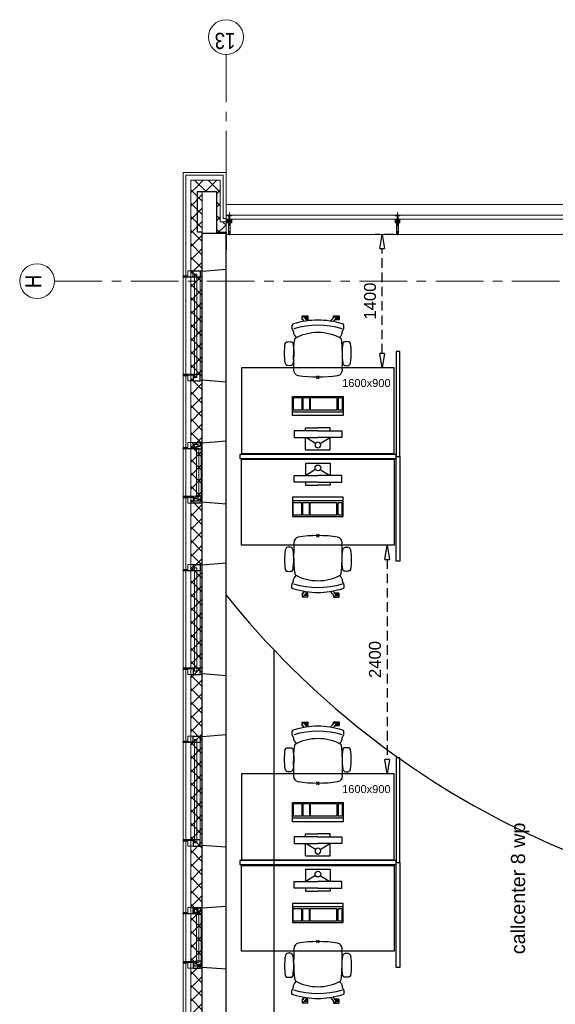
# Model space of a CAD drawing. Header units: millimetres. Extents: x 164327 to 368283, y 131426 to 274001.
# Tile 10 of 160: x 222162 to 227782, y 232706 to 243035. Entities that reach past the tile are written whole.
import ezdxf

# ---------------------------------------------------------------- set-up
doc = ezdxf.new("R2010")
doc.units = ezdxf.units.MM
doc.header["$LTSCALE"] = 400
doc.header["$PDMODE"] = 3
doc.header["$PDSIZE"] = 15
for name, pattern in [('CENTER', [2, 1.25, -0.25, 0.25, -0.25]), ('HIDDEN', [0.375, 0.25, -0.125]), ('STYLE_01', [0.416641, 0.208282, -0.208359]), ('STYLE_15', [0.240945, 0.11811, -0.059055, 0.004724, -0.059055]), ('STYLE_16', [0.177165, 0.11811, -0.059055])]:
    doc.linetypes.add(name, pattern=pattern)
for name, color, linetype in [('-gd', 2, 'Continuous'), ('-ve', 2, 'HIDDEN'), ('inlay', 6, 'Continuous'), ('inr', 4, 'Continuous'), ('plat', 5, 'Continuous'), ('sona-s008_ip0', 7, 'Continuous'), ('stramien', 1, 'CENTER'), ('symbol', 1, 'Continuous')]:
    doc.layers.add(name, color=color, linetype=linetype)
for name, color, linetype, lineweight in [('Binnenkozijnen', 140, 'Continuous', 15), ('Buitenkozijnen', 140, 'Continuous', 15), ('mat-beton (ihwg)', 5, 'Continuous', 25), ('mat-isolatie', 140, 'Continuous', 15), ('mat-multiplex-hor', 140, 'Continuous', 15), ('None', 7, 'Continuous', 9)]:
    doc.layers.add(name, color=color, linetype=linetype, lineweight=lineweight)
doc.styles.add('Arial', font='arial.ttf', dxfattribs={"height": 211.666667})
doc.styles.add('Arial Narrow', font='ARIALN.TTF', dxfattribs={"height": 222.25})
doc.styles.get("Standard").update_dxf_attribs({"font": 'arial.ttf'})
doc.dimstyles.new('CAL-N1-050-25', dxfattribs={"dimscale": 50, "dimtxt": 2.5, "dimasz": 3, "dimexe": 1.5, "dimexo": 0, "dimgap": 0.3, "dimtad": 0, "dimdec": 4, "dimrnd": 1, "dimdsep": 46, "dimtxsty": 'Standard', "dimblk": 'CLOSED', "dimcen": 0, "dimdle": 1.25, "dimclrt": 249, "dimadec": 0, "dimazin": 0, "dimtfac": 0.9, "dimtdec": 4, "dimtix": 1, "dimtmove": 0, "dimatfit": 3, "dimldrblk": 'CLOSED', "dimfxl": 1, "dimtvp": 1, "dimtolj": 1, "dimtzin": 0, "dimarcsym": 0})

# ---------------------------------------------------------------- blocks, each defined once
blk = doc.blocks.new('*X64')
at = {"layer": 'None', "lineweight": 5}
for p, q in [((51891, 40860), (52011, 40980)), ((51914, 40742), (52011, 40839))]:
    blk.add_line(p, q, dxfattribs=at)
at = {"layer": 'None', "lineweight": 13}
for p, q in [((51945, 40954), (52011, 40889)), ((51891, 40867), (52011, 40747))]:
    blk.add_line(p, q, dxfattribs=at)
blk = doc.blocks.new('*X65')
at = {"layer": 'None', "lineweight": 13}
for p, q in [((43254, 41020), (43374, 40900)), ((43396, 41020), (43516, 40900)), ((43537, 41020), (43657, 40900)), ((43678, 41020), (43798, 40900)), ((43820, 41020), (43940, 40900)), ((43961, 41020), (44081, 40900)), ((44103, 41020), (44223, 40900)), ((44244, 41020), (44364, 40900)), ((44385, 41020), (44505, 40900)), ((44527, 41020), (44647, 40900)), ((44668, 41020), (44788, 40900)), ((44810, 41020), (44930, 40900)), ((44951, 41020), (45071, 40900)), ((45092, 41020), (45212, 40900)), ((45234, 41020), (45354, 40900)), ((45375, 41020), (45495, 40900)), ((45517, 41020), (45637, 40900)), ((45658, 41020), (45778, 40900)), ((45799, 41020), (45919, 40900)), ((45941, 41020), (46061, 40900)), ((46082, 41020), (46202, 40900)), ((46224, 41020), (46344, 40900)), ((46365, 41020), (46485, 40900)), ((46506, 41020), (46626, 40900)), ((46648, 41020), (46768, 40900)), ((46789, 41020), (46909, 40900)), ((46931, 41020), (47051, 40900)), ((47072, 41020), (47192, 40900)), ((47213, 41020), (47333, 40900)), ((47355, 41020), (47475, 40900)), ((47496, 41020), (47616, 40900)), ((47638, 41020), (47758, 40900)), ((47779, 41020), (47899, 40900)), ((47920, 41020), (48040, 40900)), ((48062, 41020), (48182, 40900)), ((48203, 41020), (48323, 40900)), ((48345, 41020), (48465, 40900)), ((48486, 41020), (48606, 40900)), ((48627, 41020), (48747, 40900)), ((48769, 41020), (48889, 40900)), ((48910, 41020), (49030, 40900)), ((49052, 41020), (49172, 40900)), ((49193, 41020), (49313, 40900)), ((49334, 41020), (49454, 40900)), ((49476, 41020), (49596, 40900)), ((49617, 41020), (49737, 40900)), ((49759, 41020), (49879, 40900)), ((49900, 41020), (50020, 40900)), ((50041, 41020), (50161, 40900)), ((50183, 41020), (50303, 40900)), ((50324, 41020), (50444, 40900)), ((50466, 41020), (50586, 40900)), ((50607, 41020), (50727, 40900)), ((50748, 41020), (50868, 40900)), ((50890, 41020), (51010, 40900)), ((51031, 41020), (51151, 40900)), ((51173, 41020), (51293, 40900)), ((51314, 41020), (51434, 40900)), ((51455, 41020), (51575, 40900)), ((51597, 41020), (51717, 40900)), ((51738, 41020), (51858, 40900)), ((51880, 41020), (51945, 40954))]:
    blk.add_line(p, q, dxfattribs=at)
at = {"layer": 'None', "lineweight": 5}
for p, q in [((43304, 40900), (43424, 41020)), ((43446, 40900), (43566, 41020)), ((43587, 40900), (43707, 41020)), ((43728, 40900), (43848, 41020)), ((43870, 40900), (43990, 41020)), ((44011, 40900), (44131, 41020)), ((44153, 40900), (44273, 41020)), ((44294, 40900), (44414, 41020)), ((44436, 40900), (44556, 41020)), ((44577, 40900), (44697, 41020)), ((44718, 40900), (44838, 41020)), ((44860, 40900), (44980, 41020)), ((45001, 40900), (45121, 41020)), ((45143, 40900), (45263, 41020)), ((45284, 40900), (45404, 41020)), ((45425, 40900), (45545, 41020)), ((45567, 40900), (45687, 41020)), ((45708, 40900), (45828, 41020)), ((45850, 40900), (45970, 41020)), ((45991, 40900), (46111, 41020)), ((46133, 40900), (46253, 41020)), ((46274, 40900), (46394, 41020)), ((46415, 40900), (46535, 41020)), ((46557, 40900), (46677, 41020)), ((46698, 40900), (46818, 41020)), ((46840, 40900), (46960, 41020)), ((46981, 40900), (47101, 41020)), ((47123, 40900), (47243, 41020)), ((47264, 40900), (47384, 41020)), ((47405, 40900), (47525, 41020)), ((47547, 40900), (47667, 41020)), ((47688, 40900), (47808, 41020)), ((47830, 40900), (47950, 41020)), ((47971, 40900), (48091, 41020)), ((48112, 40900), (48232, 41020)), ((48254, 40900), (48374, 41020)), ((48395, 40900), (48515, 41020)), ((48537, 40900), (48657, 41020)), ((48678, 40900), (48798, 41020)), ((48820, 40900), (48940, 41020)), ((48961, 40900), (49081, 41020)), ((49102, 40900), (49222, 41020)), ((49244, 40900), (49364, 41020)), ((49385, 40900), (49505, 41020)), ((49527, 40900), (49647, 41020)), ((49668, 40900), (49788, 41020)), ((49810, 40900), (49930, 41020)), ((49951, 40900), (50071, 41020)), ((50092, 40900), (50212, 41020)), ((50234, 40900), (50354, 41020)), ((50375, 40900), (50495, 41020)), ((50517, 40900), (50637, 41020)), ((50658, 40900), (50778, 41020)), ((50799, 40900), (50919, 41020)), ((50941, 40900), (51061, 41020)), ((51082, 40900), (51202, 41020)), ((51224, 40900), (51344, 41020)), ((51365, 40900), (51485, 41020)), ((51507, 40900), (51627, 41020)), ((51648, 40900), (51768, 41020)), ((51789, 40900), (51909, 41020))]:
    blk.add_line(p, q, dxfattribs=at)
blk = doc.blocks.new('*U131')
at = {"layer": 'None', "color": 8, "lineweight": 5, "flags": 128}
for points in [[(-5, -154), (-5, -154, 0.414214), (-5, -155), (-5, -173), (-5, -173, 0.414214), (-5, -173), (-4, -173), (-4, -173, 0.414214), (-3, -173), (-3, -173, 0.414214), (-4, -172), (-4, -172), (-4, -169), (-4, -169, -0.414214), (-4, -168), (-3, -168), (-3, -168, 0.221695), (-2, -168), (-1, -167), (-1, -167, -0.466308), (1, -167), (2, -168), (2, -168, 0.221695), (3, -168), (4, -168), (4, -168, -0.414214), (5, -169), (5, -172), (4, -172), (4, -172, 0.414214), (4, -173), (4, -173, 0.414214), (4, -173), (5, -173), (5, -173, 0.414214), (6, -173), (6, -155), (6, -155, 0.414214), (5, -154), (5, -154), (5, -155), (5, -155, -0.414214), (4, -155), (4, -155), (4, -155, -0.414214), (3, -155), (3, -151), (3, -151, -0.414214), (4, -150), (4, -150), (4, -150, -0.414214), (5, -150), (5, -151), (5, -151), (5, -151, 0.414214), (6, -150), (6, -138), (6, -138, 0.351868), (5, -137), (5, -137, 0.351868), (5, -137), (4, -139), (4, -139, 0.314902), (4, -139), (4, -140), (4, -140, -0.198912), (5, -140), (5, -140), (5, -140, -0.198912), (4, -140), (4, -141), (4, -141, 0.414214), (4, -141), (4, -141), (4, -141, -0.198912), (5, -141), (5, -142), (5, -142, -0.198912), (4, -142), (4, -142), (4, -142, 0.414214), (4, -142), (4, -143), (4, -143, -0.198912), (5, -143), (5, -143), (5, -143, -0.087489), (5, -143), (4, -144), (4, -149), (4, -149, -0.414214), (4, -149), (-4, -149), (-4, -149, -0.414214), (-4, -149), (-4, -144), (-4, -143), (-4, -143, -0.087489), (-4, -143), (-4, -143), (-4, -143, -0.198912), (-4, -143), (-4, -142), (-4, -142, 0.414214), (-4, -142), (-4, -142), (-4, -142, -0.198912), (-4, -142), (-4, -141), (-4, -141, -0.198912), (-4, -141), (-4, -141), (-4, -141, 0.414214), (-4, -141), (-4, -140), (-4, -140, -0.198912), (-4, -140), (-4, -140), (-4, -140, -0.198912), (-4, -140), (-4, -139), (-4, -139, 0.314902), (-4, -139), (-5, -137), (-5, -137, 0.351868), (-5, -137), (-5, -137, 0.351868), (-5, -138), (-5, -150), (-5, -150, 0.414214), (-5, -151), (-5, -151), (-5, -150), (-5, -150, -0.414214), (-4, -150), (-4, -150), (-4, -150, -0.414214), (-3, -151), (-3, -155), (-3, -155, -0.414214), (-4, -155), (-4, -155), (-4, -155, -0.414214), (-5, -155), (-5, -154)], [(-4, -162, -0.414214), (-4, -161), (-3, -161), (-3, -161, 0.414214), (-2, -161), (-2, -160), (-2, -160, 0.414214), (-3, -160), (-4, -160), (-4, -160, -0.414214), (-4, -160), (-4, -157), (-4, -157, -0.414214), (-4, -156), (4, -156), (4, -156, -0.414214), (5, -157), (5, -160), (5, -160, -0.414214), (4, -160), (3, -160), (3, -160, 0.414214), (3, -160), (3, -161), (3, -161, 0.414214), (3, -161), (4, -161), (4, -161, -0.414214), (5, -162), (5, -167), (5, -167, -0.414214), (4, -167), (3, -167), (3, -167, -0.221695), (3, -167), (2, -166), (2, -166, 0.466308), (-2, -166), (-3, -167), (-3, -167, -0.221695), (-3, -167), (-4, -167), (-4, -167, -0.414214), (-4, -167), (-4, -162)], [(-2, -150, 0.414214), (-2, -150), (-2, -155), (-2, -155, 0.414214), (-2, -155), (2, -155), (2, -155, 0.414214), (2, -155), (2, -150), (2, -150, 0.414214), (2, -150), (-2, -150)]]:
    blk.add_lwpolyline(points, format="xyb", close=True, dxfattribs=at)
blk = doc.blocks.new('*U132')
at = {"layer": 'None', "color": 8, "lineweight": 5, "flags": 128}
for points in [[(-13, -183), (-13, -182), (-14, -181), (-14, -181, 0.36397), (-15, -181), (-15, -181), (-15, -182), (-15, -182, -0.36397), (-16, -182), (-16, -182), (-16, -181), (-16, -181, 0.36397), (-17, -181), (-17, -181), (-17, -182), (-17, -182, -0.36397), (-18, -182), (-18, -182), (-18, -181), (-18, -181, 0.36397), (-18, -181), (-18, -181), (-19, -182), (-19, -182, -0.36397), (-19, -182), (-19, -182), (-20, -181), (-20, -181, 0.36397), (-20, -181), (-20, -181), (-21, -182), (-21, -182, -0.36397), (-21, -182), (-21, -182), (-22, -181), (-22, -181, 0.36397), (-22, -181), (-22, -181), (-22, -181), (-23, -181), (-23, -181), (-23, -181, 0.36397), (-24, -181), (-24, -181), (-24, -181), (-24, -181), (-24, -181, -0.267949), (-25, -181), (-25, -181), (-25, -181), (-25, -181, 0.339454), (-25, -181), (-25, -181, 0.339454), (-25, -181), (-25, -181), (-25, -184), (-25, -184, 0.414214), (-25, -185), (-25, -185), (-24, -185), (-24, -185, 0.414214), (-24, -184), (-24, -184), (-24, -183), (-24, -183, 0.236068), (-24, -182), (-24, -182), (-24, -182, -0.548276), (-24, -182), (-24, -182, -0.548276), (-24, -182), (-24, -182), (-24, -182, 0.250388), (-24, -182), (-24, -182), (-23, -182), (-23, -182, -0.414214), (-22, -183), (-22, -183), (-22, -183), (-22, -183, 0.414214), (-22, -184), (-22, -184), (-22, -184), (-22, -184, 0.131652), (-22, -184), (-22, -184), (-20, -183), (-13, -183)], [(-6, -181), (-6, -181, -0.388879), (-9, -183), (-9, -183), (-20, -183), (-22, -184), (-23, -184), (-23, -183), (-24, -183), (-24, -185), (24, -185), (24, -183), (23, -183), (23, -184), (22, -184), (20, -183), (9, -183), (9, -183, -0.388879), (6, -181), (6, -181), (5, -173), (3, -173), (3, -171), (-2, -171), (-2, -173), (-5, -173), (-6, -181)], [(14, -183), (14, -182), (15, -181), (15, -181, -0.36397), (15, -181), (15, -181), (15, -182), (15, -182, 0.36397), (16, -182), (16, -182), (16, -181), (16, -181, -0.36397), (17, -181), (17, -181), (17, -182), (17, -182, 0.36397), (18, -182), (18, -182), (18, -181), (18, -181, -0.36397), (19, -181), (19, -181), (19, -182), (19, -182, 0.36397), (19, -182), (19, -182), (20, -181), (20, -181, -0.36397), (20, -181), (20, -181), (21, -182), (21, -182, 0.36397), (21, -182), (21, -182), (22, -181), (22, -181, -0.36397), (22, -181), (22, -181), (22, -181), (23, -181), (24, -181), (24, -181, -0.36397), (24, -181), (24, -181), (24, -181), (25, -181), (25, -181, 0.267949), (25, -181), (25, -181), (25, -181), (25, -181, -0.339454), (25, -181), (25, -181, -0.339454), (26, -181), (26, -181), (26, -184), (26, -184, -0.414214), (25, -185), (25, -185), (24, -185), (24, -185, -0.414214), (24, -184), (24, -184), (24, -183), (24, -183, -0.236068), (24, -182), (24, -182), (24, -182, 0.548276), (24, -182), (24, -182, 0.548276), (24, -182), (24, -182), (24, -182, -0.250388), (24, -182), (24, -182), (23, -182), (23, -182, 0.414214), (23, -183), (23, -183), (23, -183), (23, -183, -0.414214), (22, -184), (22, -184), (22, -184), (22, -184, -0.131652), (22, -184), (22, -184), (21, -183), (14, -183)]]:
    blk.add_lwpolyline(points, format="xyb", close=True, dxfattribs=at)
blk = doc.blocks.new('verticale stijl 150x50 UV')
at = {"layer": 'None', "color": 8, "linetype": 'STYLE_15', "lineweight": 5}
blk.add_line((0, -216), (0, 35), dxfattribs=at)
at = {"layer": 'None', "color": 8, "lineweight": 5}
for p, q in [((-26, -143), (-26, -143)), ((-26, -144), (-26, -144)), ((-25, -133), (-25, -133)), ((-25, -134), (-25, -134)), ((-25, -135), (-25, -135)), ((-25, -136), (-25, -136)), ((-25, -137), (-25, -137)), ((-25, -137), (-25, -137)), ((-25, -138), (-25, -138)), ((-25, -139), (-25, -139)), ((-25, -140), (-25, -140)), ((-25, -141), (-25, -141)), ((-25, -142), (-25, -142)), ((-25, -142), (-25, -142)), ((-25, -143), (-25, -143)), ((-25, -145), (-25, -145)), ((-24, -133), (-24, -133)), ((-24, -134), (-24, -134)), ((-24, -135), (-24, -135)), ((-24, -135), (-24, -135)), ((-24, -136), (-24, -136)), ((-24, -137), (-24, -137)), ((-24, -138), (-24, -138)), ((-24, -139), (-24, -139)), ((-24, -139), (-24, -139)), ((-24, -140), (-24, -140)), ((-24, -141), (-24, -141)), ((-24, -142), (-24, -142)), ((-24, -143), (-24, -143)), ((-24, -144), (-24, -144)), ((-23, -133), (-23, -133)), ((-23, -134), (-23, -134)), ((-23, -135), (-23, -135)), ((-23, -136), (-23, -136)), ((-23, -137), (-23, -137)), ((-23, -137), (-23, -137)), ((-23, -138), (-23, -138)), ((-23, -139), (-23, -139)), ((-23, -140), (-23, -140)), ((-23, -141), (-23, -141)), ((-23, -142), (-23, -142)), ((-23, -145), (-23, -145)), ((-22, -127), (-22, -127)), ((-22, -128), (-22, -128)), ((-22, -129), (-22, -129)), ((-22, -129), (-22, -129)), ((-22, -130), (-22, -130)), ((-22, -131), (-22, -131)), ((-22, -132), (-22, -132)), ((-22, -133), (-22, -133)), ((-22, -133), (-22, -133)), ((-22, -133), (-22, -133)), ((-22, -134), (-22, -134)), ((-22, -134), (-22, -134)), ((-22, -135), (-22, -135)), ((-22, -135), (-22, -135)), ((-22, -140), (-22, -140)), ((-22, -140), (-22, -140)), ((-22, -141), (-22, -141)), ((-22, -141), (-22, -141)), ((-22, -142), (-22, -142)), ((-22, -144), (-22, -144)), ((-22, -145), (-22, -145)), ((-21, -126), (-21, -126)), ((-21, -129), (-21, -129)), ((-21, -130), (-21, -130)), ((-21, -131), (-21, -131)), ((-21, -131), (-21, -131)), ((-21, -132), (-21, -132)), ((-21, -133), (-21, -133)), ((-21, -134), (-21, -134)), ((-21, -135), (-21, -135)), ((-21, -135), (-21, -135)), ((-21, -136), (-21, -136)), ((-21, -137), (-21, -137)), ((-21, -138), (-21, -138)), ((-21, -139), (-21, -139)), ((-21, -139), (-21, -139)), ((-21, -140), (-21, -140)), ((-21, -141), (-21, -141)), ((-21, -144), (-21, -144)), ((-20, -126), (-20, -126)), ((-20, -130), (-20, -130)), ((-20, -131), (-20, -131)), ((-20, -132), (-20, -132)), ((-20, -133), (-20, -133)), ((-20, -133), (-20, -133)), ((-20, -134), (-20, -134)), ((-20, -135), (-20, -135)), ((-20, -136), (-20, -136)), ((-20, -137), (-20, -137)), ((-20, -137), (-20, -137)), ((-20, -138), (-20, -138)), ((-20, -139), (-20, -139)), ((-20, -140), (-20, -140)), ((-20, -141), (-20, -141)), ((-20, -142), (-20, -142)), ((-20, -142), (-20, -142)), ((-20, -143), (-20, -143)), ((-20, -144), (-20, -144)), ((-19, -126), (-19, -126)), ((-19, -127), (-19, -127)), ((-19, -129), (-19, -129)), ((-19, -130), (-19, -130)), ((-19, -131), (-19, -131)), ((-19, -131), (-19, -131)), ((-19, -132), (-19, -132)), ((-19, -133), (-19, -133)), ((-19, -134), (-19, -134)), ((-19, -135), (-19, -135)), ((-19, -140), (-19, -140)), ((-19, -141), (-19, -141)), ((-19, -142), (-19, -142)), ((-18, -128), (-18, -128)), ((-18, -129), (-18, -129)), ((-18, -129), (-18, -129)), ((-18, -133), (-18, -133)), ((-18, -134), (-18, -134)), ((-18, -135), (-18, -135)), ((-18, -140), (-18, -140)), ((-18, -141), (-18, -141)), ((-18, -142), (-18, -142)), ((-18, -142), (-18, -142)), ((-17, -133), (-17, -133)), ((-17, -133), (-17, -133)), ((-17, -134), (-17, -134)), ((-17, -134), (-17, -134)), ((-17, -135), (-17, -135)), ((-17, -135), (-17, -135)), ((-17, -135), (-17, -135)), ((-17, -136), (-17, -136)), ((-17, -136), (-17, -136)), ((-17, -137), (-17, -137)), ((-17, -137), (-17, -137)), ((-17, -137), (-17, -137)), ((-17, -138), (-17, -138)), ((-17, -138), (-17, -138)), ((-17, -139), (-17, -139)), ((-17, -139), (-17, -139)), ((-17, -139), (-17, -139)), ((-17, -140), (-17, -140)), ((-17, -140), (-17, -140)), ((-17, -141), (-17, -141)), ((-17, -141), (-17, -141)), ((-17, -142), (-17, -142)), ((-17, -142), (-17, -142)), ((-17, -142), (-17, -142)), ((-17, -143), (-17, -143)), ((-17, -143), (-17, -143)), ((-16, -141), (-16, -141)), ((-16, -142), (-16, -142)), ((-16, -143), (-16, -143)), ((-16, -144), (-16, -144)), ((-15, -142), (-15, -142)), ((-15, -143), (-15, -143)), ((-15, -144), (-15, -144)), ((-15, -145), (-15, -145)), ((-14, -142), (-14, -142)), ((-14, -143), (-14, -143)), ((-14, -144), (-14, -144)), ((-14, -144), (-14, -144)), ((-13, -143), (-13, -143)), ((-13, -144), (-13, -144))]:
    blk.add_line(p, q, dxfattribs=at)
at = {"layer": 'None', "color": 8, "linetype": 'STYLE_16', "lineweight": 5}
for p, q in [((-2, -155), (0, -154)), ((-2, -157), (-2, -155)), ((-1, -157), (-1, -155)), ((-1, -157), (-1, -155)), ((2, -155), (0, -154)), ((1, -157), (1, -155)), ((2, -157), (2, -155)), ((2, -157), (2, -155))]:
    blk.add_line(p, q, dxfattribs=at)
at = {"layer": 'None', "color": 8, "linetype": 'Continuous', "lineweight": 5, "flags": 128}
for points in [[(-10, 15), (10, 15), (10, -105), (25, -105), (25, -117), (-25, -117), (-25, -105), (-10, -105)], [(-8, 13), (-8, -105), (8, -105), (8, 13)], [(8, -107), (-8, -107), (-23, -107), (-23, -115), (23, -115), (23, -107)]]:
    blk.add_lwpolyline(points, close=True, dxfattribs=at)
at = {"layer": 'None', "color": 8, "lineweight": 5, "flags": 128}
for points in [[(-15, -145), (-15, -145, 0.390793), (-13, -144), (-13, -144, 0.390793), (-14, -142), (-14, -142, -0.352623), (-16, -140), (-16, -133), (-16, -133, 0.414214), (-16, -133), (-18, -133), (-18, -133), (-18, -133, -0.520293), (-18, -133), (-18, -130), (-18, -130), (-18, -128), (-18, -128, -0.577863), (-18, -128), (-18, -128), (-18, -128, 0.366605), (-18, -127), (-18, -127, 0.366605), (-18, -127), (-18, -127, -0.130834), (-19, -126), (-19, -126, 0.439074), (-21, -126), (-21, -126, -0.133252), (-22, -127), (-22, -127, 0.366605), (-22, -127), (-22, -127, 0.366605), (-22, -128), (-22, -128), (-22, -128, -0.577455), (-22, -128), (-22, -130), (-22, -130), (-22, -133), (-22, -133, -0.52048), (-22, -133), (-22, -133), (-25, -133), (-25, -133, 0.414214), (-25, -133), (-25, -141), (-25, -141, -0.255976), (-26, -143), (-26, -143, 0.749676), (-25, -145), (-21, -145), (-21, -145, 0.414214), (-19, -143), (-19, -143, -0.402808), (-19, -142), (-19, -142, -0.402808), (-18, -143), (-18, -143, 0.233259), (-18, -143), (-15, -144), (-15, -144, -0.419014), (-15, -144), (-15, -144, -0.419014), (-15, -144), (-16, -144), (-16, -144, 0.414214), (-16, -144), (-16, -144, 0.414214), (-16, -145)], [(-23, -142), (-23, -142, 0.418874), (-24, -142), (-24, -142, -0.396568), (-25, -143), (-25, -143, 0.437017), (-26, -144), (-26, -144, 0.437017), (-25, -144), (-22, -144), (-22, -144, 0.263556), (-20, -143), (-20, -143, 0.552342), (-21, -142)], [(25, -133), (25, -117), (23, -117), (-23, -117), (-25, -117), (-25, -133), (-22, -133), (-22, -128), (-23, -128), (-23, -127), (-22, -127), (-22, -125), (-22, -124), (-22, -120), (-22, -120, -0.414214), (-20, -119), (-20, -119), (-20, -119, -0.414214), (-18, -120), (-18, -124), (-18, -125), (-18, -127), (-18, -127), (-18, -128), (-18, -128), (-18, -133), (-16, -133), (-16, -120), (-16, -120, -0.414214), (-15, -119), (-15, -119), (-7, -119), (-7, -119, -0.414214), (-5, -120), (-5, -137), (-4, -137), (-4, -140), (-4, -140), (-4, -140), (-4, -141), (-4, -141), (-4, -142), (-4, -142), (-4, -143), (-4, -144), (-4, -149), (-2, -149), (-2, -138), (-2, -138, -0.414214), (0, -136), (0, -136), (0, -136, -0.414214), (2, -138), (2, -149), (4, -149), (4, -144), (4, -143), (4, -142), (4, -142), (4, -141), (4, -141), (4, -140), (4, -140), (4, -140), (4, -137), (5, -137), (5, -120), (5, -120, -0.414214), (7, -119), (7, -119), (15, -119), (15, -119, -0.414214), (16, -120), (16, -133), (18, -133), (18, -128), (18, -128), (18, -127), (18, -127), (18, -125), (18, -124), (18, -120), (18, -120, -0.414214), (20, -119), (20, -119), (20, -119, -0.414214), (22, -120), (22, -124), (22, -125), (22, -127), (23, -127), (23, -128), (22, -128), (22, -133)], [(-23, -136), (-23, -136, -0.414214), (-22, -135), (-22, -135, -0.414214), (-21, -136), (-21, -139), (-21, -139, -0.414214), (-22, -140), (-22, -140, -0.414214), (-23, -139)], [(-21, -128, -0.29188), (-21, -127), (-20, -127), (-20, -127, -0.344328), (-20, -127), (-19, -127), (-19, -127, -0.29188), (-19, -128), (-19, -130), (-19, -130, -0.348796), (-20, -130), (-20, -130, -0.348796), (-21, -130), (-21, -128)], [(-19, -140, -0.414214), (-20, -139), (-20, -136), (-20, -136, -0.414214), (-19, -135), (-19, -135, -0.414214), (-18, -136), (-18, -139), (-18, -139, -0.414214), (-19, -140)], [(0, -157), (0, -157, -0.163834), (-4, -156), (-4, -156), (-4, -156, -0.234469), (-5, -155), (-5, -155), (-5, -154), (5, -154), (5, -155), (5, -155, -0.234469), (4, -156), (4, -156), (4, -156, -0.163834), (0, -157), (0, -157)], [(15, -145), (15, -145, -0.390793), (13, -144), (13, -144, -0.390793), (14, -142), (14, -142, 0.352623), (16, -140), (16, -133), (16, -133, -0.414214), (16, -133), (18, -133), (18, -133), (18, -133, 0.520293), (18, -133), (18, -130), (18, -130), (18, -128), (18, -128, 0.577863), (18, -128), (18, -128), (18, -128, -0.366605), (18, -127), (18, -127, -0.366605), (18, -127), (18, -127, 0.130834), (19, -126), (19, -126, -0.439074), (21, -126), (21, -126, 0.133252), (22, -127), (22, -127, -0.366605), (22, -127), (22, -127, -0.366605), (22, -128), (22, -128), (22, -128, 0.577455), (22, -128), (22, -130), (22, -130), (22, -133), (22, -133, 0.52048), (22, -133), (22, -133), (25, -133), (25, -133, -0.414214), (25, -133), (25, -141), (25, -141, 0.255976), (26, -143), (26, -143, -0.749676), (25, -145), (21, -145), (21, -145, -0.414214), (19, -143), (19, -143, 0.402808), (19, -142), (19, -142, 0.402808), (18, -143), (18, -143, -0.233259), (18, -143), (15, -144), (15, -144, 0.419014), (15, -144), (15, -144, 0.419014), (15, -144), (16, -144), (16, -144, -0.414214), (16, -144), (16, -144, -0.414214), (16, -145)], [(19, -140, 0.414214), (20, -139), (20, -136), (20, -136, 0.414214), (19, -135), (19, -135, 0.414214), (18, -136), (18, -139), (18, -139, 0.414214), (19, -140)], [(21, -128, 0.29188), (21, -127), (20, -127), (20, -127, 0.344328), (20, -127), (19, -127), (19, -127, 0.29188), (19, -128), (19, -130), (19, -130, 0.348796), (20, -130), (20, -130, 0.348796), (21, -130), (21, -128)], [(23, -142), (23, -142, -0.418874), (24, -142), (24, -142, 0.396568), (25, -143), (25, -143, -0.437017), (26, -144), (26, -144, -0.437017), (25, -144), (22, -144), (22, -144, -0.263556), (20, -143), (20, -143, -0.552342), (21, -142)], [(23, -136), (23, -136, 0.414214), (22, -135), (22, -135, 0.414214), (21, -136), (21, -139), (21, -139, 0.414214), (22, -140), (22, -140, 0.414214), (23, -139)]]:
    blk.add_lwpolyline(points, format="xyb", close=True, dxfattribs=at)
blk.add_lwpolyline([(4, -119), (4, -134), (-4, -134), (-4, -119)], close=True, dxfattribs=at)
at = {"layer": 'None', "color": 8, "linetype": 'STYLE_16', "lineweight": 5}
for centre, radius, start, end in [((-2, -158), 3.38, 79.3357, 100.6643), ((0, -163), 8.16, 82.9585, 97.0415), ((0, -160), 3.5, 73.4149, 106.5851), ((2, -158), 3.38, 79.3357, 100.6643)]:
    blk.add_arc(centre, radius, start, end, dxfattribs=at)
at = {"layer": 'None', "color": 7}
for name in ['*U132', '*U131']:
    blk.add_blockref(name, (0, 0), dxfattribs=at)
blk = doc.blocks.new('Vliesgevelelement 4 150x50 1_200')
at = {"layer": 'Buitenkozijnen', "color": 7, "xscale": -1, "rotation": 270.0000000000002}
blk.add_blockref('verticale stijl 150x50 UV', (-5, 0), dxfattribs=at)
blk = doc.blocks.new('0600 pui gemeentehuis')
at = {"layer": 'Buitenkozijnen', "color": 92, "linetype": 'Continuous', "lineweight": 25}
for p, q in [((50, 0), (70, -250)), ((710, 0), (690, -250))]:
    blk.add_line(p, q, dxfattribs=at)
at = {"layer": 'Buitenkozijnen', "color": 43, "linetype": 'Continuous', "lineweight": 9}
blk.add_lwpolyline([(698, -400), (645, -400), (645, -450), (115, -450), (115, -400), (63, -400), (63, -250), (70, -250), (50, 0), (710, 0), (690, -250), (698, -250)], close=True, dxfattribs=at)
at = {"layer": 'None', "color": 8, "linetype": 'Continuous', "lineweight": 5}
blk.add_line((134, -260), (626, -260), dxfattribs=at)
at = {"layer": 'None', "color": 92, "linetype": 'Continuous', "lineweight": 25}
for points in [[(64, -270), (102, -270), (102, -292), (84, -292), (84, -335), (129, -335), (129, -450), (125, -450), (125, -344), (64, -344), (64, -325), (64, -325)], [(697, -270), (658, -270), (658, -292), (677, -292), (677, -335), (631, -335), (631, -450), (635, -450), (635, -344), (697, -344), (697, -325), (697, -325)]]:
    blk.add_lwpolyline(points, close=True, dxfattribs=at)
for points in [[(84, -270), (84, -260), (134, -260), (134, -320), (109, -320), (109, -302), (102, -302), (102, -275)], [(676, -270), (676, -260), (626, -260), (626, -320), (651, -320), (651, -302), (658, -302), (658, -275)]]:
    blk.add_lwpolyline(points, dxfattribs=at)
at = {"layer": 'None', "color": 140, "linetype": 'Continuous', "lineweight": 15}
blk.add_lwpolyline([(123, -284), (638, -284), (638, -311), (123, -311)], close=True, dxfattribs=at)
blk = doc.blocks.new('1200 pui gemeentehuis')
at = {"layer": 'Buitenkozijnen', "color": 92, "linetype": 'Continuous', "lineweight": 25}
for p, q in [((50, 0), (70, -250)), ((1230, 0), (1210, -250))]:
    blk.add_line(p, q, dxfattribs=at)
at = {"layer": 'Buitenkozijnen', "color": 43, "linetype": 'Continuous', "lineweight": 9}
blk.add_lwpolyline([(1165, -400), (1165, -450), (115, -450), (115, -400), (63, -400), (63, -250), (70, -250), (50, 0), (1230, 0), (1210, -250), (1217, -250), (1217, -400)], close=True, dxfattribs=at)
at = {"layer": 'None', "color": 8, "linetype": 'Continuous', "lineweight": 5}
blk.add_line((129, -270), (1150, -270), dxfattribs=at)
at = {"layer": 'None', "color": 92, "linetype": 'Continuous', "lineweight": 25}
for points in [[(63, -270), (129, -270), (129, -450), (125, -450), (125, -344), (63, -344), (63, -325)], [(1217, -270), (1151, -270), (1151, -450), (1155, -450), (1155, -344), (1217, -344), (1217, -325)]]:
    blk.add_lwpolyline(points, close=True, dxfattribs=at)
at = {"layer": 'None', "color": 140, "linetype": 'Continuous', "lineweight": 15}
blk.add_lwpolyline([(98, -305), (1183, -305), (1183, -331), (98, -331)], close=True, dxfattribs=at)
blk = doc.blocks.new('*X164')
at = {"layer": 'None', "lineweight": 5}
for p, q in [((51486, 40738), (51498, 40750)), ((51599, 40710), (51639, 40750)), ((51741, 40710), (51781, 40750)), ((51882, 40710), (51914, 40742))]:
    blk.add_line(p, q, dxfattribs=at)
at = {"layer": 'None', "lineweight": 13}
for p, q in [((51584, 40750), (51624, 40710)), ((51725, 40750), (51765, 40710)), ((51867, 40750), (51907, 40710))]:
    blk.add_line(p, q, dxfattribs=at)
blk = doc.blocks.new('*X165')
at = {"layer": 'None', "lineweight": 13}
blk.add_line((51451, 40742), (51543, 40650), dxfattribs=at)
at = {"layer": 'None', "lineweight": 5}
for p, q in [((51451, 40703), (51486, 40738)), ((51539, 40650), (51571, 40682))]:
    blk.add_line(p, q, dxfattribs=at)
blk = doc.blocks.new('SONA-S008_B2')
at = {"layer": '-gd'}
blk.add_open_spline([(-253, -510), (-88, -560), (88, -560), (253, -510)], degree=3, dxfattribs=at)
for points in [[(-207, -16), (-79, 5), (80, 5), (207, -16)], [(-253, -272), (-257, -207), (-252, -139), (-253, -74)], [(-253, -74), (-253, -52), (-233, -20), (-207, -16)], [(207, -16), (233, -20), (253, -52), (253, -74)], [(253, -74), (252, -139), (257, -207), (253, -272)], [(-343, -154), (-353, -221), (-352, -288), (-343, -355)], [(-325, -126), (-337, -132), (-340, -141), (-343, -154)], [(-278, -126), (-288, -121), (-315, -121), (-325, -126)], [(-261, -154), (-263, -141), (-266, -132), (-278, -126)], [(-261, -355), (-252, -288), (-250, -221), (-261, -154)], [(261, -355), (252, -288), (250, -221), (261, -154)], [(261, -154), (263, -141), (266, -132), (278, -126)], [(278, -126), (288, -121), (315, -121), (325, -126)], [(325, -126), (337, -132), (340, -141), (343, -154)], [(343, -154), (353, -221), (352, -288), (343, -355)], [(-255, -304), (-254, -304), (-253, -305), (-252, -305)], [(-239, -412), (-253, -366), (-250, -319), (-253, -272)], [(253, -272), (250, -319), (253, -366), (239, -412)], [(252, -298), (253, -297), (254, -297), (255, -297)], [(-343, -355), (-341, -363), (-334, -370), (-326, -372)], [(-326, -372), (-310, -376), (-293, -376), (-277, -372)], [(-277, -372), (-270, -370), (-262, -363), (-261, -355)], [(-251, -332), (-253, -332), (-255, -331), (-258, -330)], [(239, -412), (95, -494), (-95, -494), (-239, -412)], [(257, -323), (255, -324), (253, -324), (251, -325)], [(277, -372), (270, -370), (262, -363), (261, -355)], [(326, -372), (310, -376), (293, -376), (277, -372)], [(343, -355), (341, -363), (334, -370), (326, -372)], [(-272, -515), (-274, -534), (-274, -556), (-259, -560)], [(-256, -474), (-255, -489), (-270, -500), (-272, -515)], [(-227, -418), (-247, -437), (-256, -455), (-256, -474)], [(256, -474), (256, -455), (247, -437), (227, -418)], [(272, -515), (270, -500), (255, -489), (256, -474)], [(259, -560), (274, -556), (274, -534), (272, -515)], [(-259, -560), (-77, -614), (79, -614), (259, -560)], [(-222, -607), (-222, -605), (-221, -603), (-219, -603)], [(-222, -615), (-222, -615), (-222, -607), (-222, -607)], [(-219, -615), (-219, -615), (-222, -615), (-222, -615)], [(-222, -630), (-222, -630), (-222, -618), (-222, -618)], [(-222, -618), (-222, -618), (-199, -618), (-199, -618)], [(-219, -603), (-219, -603), (-192, -603), (-177, -603)], [(-199, -615), (-199, -615), (-219, -615), (-219, -615)], [(-199, -618), (-199, -618), (-199, -615), (-199, -615)], [(-199, -615), (-199, -615), (-187, -615), (-187, -615)], [(-199, -618), (-199, -618), (-189, -618), (-187, -618)], [(-183, -633), (-188, -629), (-190, -621), (-186, -615)], [(-185, -615), (-186, -615), (-187, -615), (-187, -615)], [(-187, -615), (-187, -615), (-187, -616), (-187, -617)], [(-186, -615), (-186, -615), (-176, -603), (-163, -584)], [(-135, -589), (-152, -614), (-165, -630), (-165, -630)], [(106, -607), (106, -605), (108, -603), (110, -603)], [(106, -615), (106, -615), (106, -607), (106, -607)], [(110, -615), (110, -615), (106, -615), (106, -615)], [(106, -630), (106, -630), (106, -618), (106, -618)], [(106, -618), (106, -618), (130, -618), (130, -618)], [(110, -603), (110, -603), (116, -603), (123, -603)], [(130, -615), (130, -615), (110, -615), (110, -615)], [(143, -630), (143, -630), (132, -615), (115, -592)], [(130, -618), (130, -618), (130, -615), (130, -615)], [(130, -615), (130, -615), (131, -615), (132, -615)], [(130, -618), (130, -618), (132, -618), (134, -618)], [(144, -587), (156, -604), (164, -615), (164, -615)], [(155, -603), (159, -603), (162, -603), (162, -603)], [(164, -615), (168, -621), (167, -629), (161, -633)], [(162, -603), (164, -603), (166, -605), (166, -607)], [(166, -615), (166, -615), (165, -615), (164, -615)], [(165, -618), (166, -618), (166, -618), (166, -618)], [(166, -607), (166, -607), (166, -615), (166, -615)], [(166, -618), (166, -618), (166, -619), (166, -620)], [(-199, -630), (-199, -630), (-222, -630), (-222, -630)], [(-222, -641), (-222, -641), (-222, -633), (-222, -633)], [(-222, -633), (-222, -633), (-219, -633), (-219, -633)], [(-219, -645), (-221, -645), (-222, -643), (-222, -641)], [(-219, -633), (-219, -633), (-199, -633), (-199, -633)], [(-167, -645), (-167, -645), (-219, -645), (-219, -645)], [(-199, -633), (-199, -633), (-199, -630), (-199, -630)], [(-199, -630), (-199, -630), (-187, -630), (-187, -630)], [(-199, -633), (-199, -633), (-187, -633), (-187, -633)], [(-186, -630), (-186, -630), (-187, -630), (-187, -630)], [(-187, -630), (-187, -630), (-187, -633), (-187, -633)], [(-187, -633), (-187, -633), (-185, -633), (-183, -633)], [(-165, -630), (-169, -636), (-177, -638), (-183, -633)], [(-183, -633), (-183, -633), (-183, -633), (-183, -633)], [(-167, -633), (-167, -633), (-166, -633), (-166, -633)], [(-163, -641), (-163, -643), (-165, -645), (-167, -645)], [(-166, -633), (-166, -633), (-163, -633), (-163, -633)], [(-163, -630), (-163, -630), (-163, -630), (-164, -630)], [(-163, -628), (-163, -629), (-163, -630), (-163, -630)], [(-163, -633), (-163, -633), (-163, -641), (-163, -641)], [(130, -630), (130, -630), (106, -630), (106, -630)], [(106, -641), (106, -641), (106, -633), (106, -633)], [(106, -633), (106, -633), (110, -633), (110, -633)], [(110, -645), (108, -645), (106, -643), (106, -641)], [(110, -633), (110, -633), (130, -633), (130, -633)], [(162, -644), (162, -644), (110, -645), (110, -645)], [(130, -633), (130, -633), (130, -630), (130, -630)], [(130, -630), (130, -630), (142, -630), (142, -630)], [(130, -633), (130, -633), (142, -633), (142, -633)], [(143, -630), (142, -630), (142, -630), (142, -630)], [(142, -630), (142, -630), (142, -633), (142, -633)], [(142, -633), (142, -633), (143, -633), (145, -633)], [(161, -633), (155, -637), (147, -636), (143, -630)], [(161, -633), (161, -633), (161, -633), (161, -633)], [(162, -633), (162, -633), (162, -633), (162, -633)], [(162, -633), (162, -633), (166, -633), (166, -633)], [(166, -641), (166, -643), (164, -644), (162, -644)], [(166, -630), (166, -630), (165, -630), (164, -630)], [(166, -626), (166, -628), (166, -630), (166, -630)], [(166, -633), (166, -633), (166, -641), (166, -641)]]:
    blk.add_open_spline(points, degree=3)
at = {"layer": 'sona-s008_ip0'}
blk.add_point((0, 0), dxfattribs=at)
blk = doc.blocks.new('SYMB-CMP4_B2')
for p, q in [((-130, 558), (130, 558)), ((-130, 558), (-130, 428)), ((130, 558), (130, 428)), ((-250, 358), (-250, 428)), ((-250, 428), (0, 428)), ((-25, 492), (-125, 428)), ((250, 428), (0, 428)), ((25, 492), (125, 428)), ((250, 358), (250, 428)), ((0, 358), (-250, 358)), ((-130, 358), (-130, 328)), ((-130, 328), (0, 328)), ((0, 358), (250, 358)), ((130, 328), (0, 328)), ((130, 358), (130, 328)), ((265, 200), (-265, 200)), ((-265, 200), (-265, 0)), ((265, 163), (-265, 163)), ((-167, 142), (-260, 142)), ((-260, 13), (-260, 142)), ((-167, 13), (-167, 142)), ((-88, 142), (-159, 142)), ((-159, 13), (-159, 142)), ((-88, 13), (-88, 142)), ((200, 142), (-82, 142)), ((-82, 13), (-82, 142)), ((200, 13), (200, 142)), ((255, 142), (212, 142)), ((212, 13), (212, 142)), ((255, 13), (255, 142)), ((265, 0), (265, 200)), ((-265, 0), (265, 0)), ((-167, 13), (-260, 13)), ((-88, 13), (-159, 13)), ((200, 13), (-82, 13)), ((255, 13), (212, 13))]:
    blk.add_line(p, q)
blk.add_circle((0, 508), 30)
blk = doc.blocks.new('_CLOSED')
at = {"color": 0, "linetype": 'ByBlock'}
for p, q in [((-1, 0.167), (0, 0)), ((-1, 0.167), (-1, -0.167)), ((0, 0), (-1, -0.167))]:
    blk.add_line(p, q, dxfattribs=at)
blk = doc.blocks.new('*D1693')
at = {"layer": '-ve', "color": 0, "lineweight": -2, "transparency": 16777216}
for p, q in [((226091, 237523), (225943, 237523)), ((226018, 237373), (226018, 235273)), ((226091, 235123), (225943, 235123))]:
    blk.add_line(p, q, dxfattribs=at)
at = {"layer": 'Defpoints', "color": 0, "transparency": 16777216}
for p in [(226091, 237523), (226018, 235123), (226091, 235123)]:
    blk.add_point(p, dxfattribs=at)
at = {"layer": '-ve', "color": 0, "lineweight": -2, "transparency": 16777216, "xscale": 150, "yscale": 150, "zscale": 150}
for p, rotation in [((226018, 237523), 90), ((226018, 235123), 270)]:
    blk.add_blockref('_CLOSED', p, dxfattribs=dict(at, rotation=rotation))
at = {"layer": '-ve', "color": 249, "transparency": 16777216, "insert": (225890, 236323), "char_height": 125, "attachment_point": 5, "rotation": 90}
blk.add_mtext('\\A1;2400', dxfattribs=at)
blk = doc.blocks.new('*D1695')
at = {"layer": '-ve', "color": 0, "lineweight": -2, "transparency": 16777216}
for p, q in [((226091, 240783), (225891, 240783)), ((225966, 239533), (225966, 240633)), ((226091, 239383), (225891, 239383))]:
    blk.add_line(p, q, dxfattribs=at)
at = {"layer": 'Defpoints', "color": 0, "transparency": 16777216}
for p in [(225966, 240783), (226091, 240783), (226091, 239383)]:
    blk.add_point(p, dxfattribs=at)
at = {"layer": '-ve', "color": 0, "lineweight": -2, "transparency": 16777216, "xscale": 150, "yscale": 150, "zscale": 150}
for p, rotation in [((225966, 240783), 90), ((225966, 239383), 270)]:
    blk.add_blockref('_CLOSED', p, dxfattribs=dict(at, rotation=rotation))
at = {"layer": '-ve', "color": 249, "transparency": 16777216, "insert": (225838, 240083), "char_height": 125, "attachment_point": 5, "rotation": 90}
blk.add_mtext('\\A1;1400', dxfattribs=at)

msp = doc.modelspace()

# ---------------------------------------------------------------- linework, layer by layer
at = {"layer": 'Buitenkozijnen', "color": 43, "linetype": 'Continuous', "lineweight": 9}
for p, q in [((224326.97992, 241098.03048), (262151.97992, 241098.03048)), ((224326.97992, 241007.75848), (224326.97992, 240792.75849)), ((224326.97992, 241007.75848), (224326.97992, 240792.75849)), ((224326.97992, 240782.75849), (262126.97992, 240782.75849))]:
    msp.add_line(p, q, dxfattribs=at)
at = {"layer": 'Buitenkozijnen', "color": 140, "linetype": 'Continuous', "lineweight": 15}
for p, q in [((262126.97992, 240982.75849), (224361.97992, 240982.75849)), ((262126.97992, 240942.75849), (224361.97992, 240942.75849)), ((262126.97992, 240942.75849), (224461.97992, 240942.75849))]:
    msp.add_line(p, q, dxfattribs=at)
at = {"layer": 'inlay'}
msp.add_line((224826.97992, 236426.67528), (224826.97992, 227670.73922), dxfattribs=at)
msp.add_arc((231329.00641, 242605.56953), 8969.67572, 218.68141455, 322.399853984, dxfattribs=at)
at = {"layer": 'inr'}
for points in [[(226110.89979, 239552.95855), (226110.89979, 238452.95855), (226150.89979, 238452.95855), (226150.89979, 239552.95855)], [(224490.89979, 238482.95855), (226090.89979, 238482.95855), (226090.89979, 239382.95855), (224490.89979, 239382.95855)], [(226110.89979, 238472.95855), (224470.89979, 238472.95855), (224470.89979, 238432.95855), (226110.89979, 238432.95855)], [(224490.89979, 238422.95855), (226090.89979, 238422.95855), (226090.89979, 237522.95855), (224490.89979, 237522.95855)], [(226110.89979, 237352.95855), (226110.89979, 238452.95855), (226150.89979, 238452.95855), (226150.89979, 237352.95855)], [(226110.89979, 235292.95855), (226110.89979, 234192.95855), (226150.89979, 234192.95855), (226150.89979, 235292.95855)], [(224490.89979, 234222.95855), (226090.89979, 234222.95855), (226090.89979, 235122.95855), (224490.89979, 235122.95855)], [(226110.89979, 234212.95855), (224470.89979, 234212.95855), (224470.89979, 234172.95855), (226110.89979, 234172.95855)], [(226110.89979, 233092.95855), (226110.89979, 234192.95855), (226150.89979, 234192.95855), (226150.89979, 233092.95855)], [(224490.89979, 234162.95855), (226090.89979, 234162.95855), (226090.89979, 233262.95855), (224490.89979, 233262.95855)]]:
    msp.add_lwpolyline(points, close=True, dxfattribs=at)
at = {"layer": 'mat-beton (ihwg)', "lineweight": 25}
for p, q in [((224326.97992, 240792.75849), (224076.97992, 240792.75849)), ((224076.97992, 226782.79912), (224076.97992, 240792.75849)), ((224326.97992, 227032.79912), (224326.97992, 240792.75849))]:
    msp.add_line(p, q, dxfattribs=at)
at = {"layer": 'mat-beton (ihwg)', "color": 92, "lineweight": 25, "flags": 128}
for points in [[(224076.97992, 240804.48874), (224026.97992, 240804.48868), (224026.97992, 241232.75868), (224076.97992, 241232.75868), (224226.97992, 241232.75868), (224226.97992, 240804.4889), (224326.97992, 240804.4889), (224326.97992, 240624.75849)], [(224076.97992, 240624.75849), (224076.97992, 240804.48874)]]:
    msp.add_lwpolyline(points, dxfattribs=at)
at = {"layer": 'mat-isolatie', "lineweight": 15}
for p, q in [((224266.97992, 241352.75868), (223956.97992, 241352.75868)), ((223956.97992, 226662.79912), (223956.97992, 241352.75868)), ((224266.97992, 241352.75868), (224266.97992, 240912.75849)), ((224226.97992, 241232.75868), (224076.97992, 241232.75868)), ((224076.97992, 226782.79912), (224076.97992, 241232.75868)), ((224226.97992, 241232.75868), (224226.97992, 240792.75849)), ((224326.97992, 240912.75849), (224266.97992, 240912.75849)), ((224326.97992, 240912.75849), (224326.97992, 240792.75849)), ((224326.97992, 240792.75849), (224226.97992, 240792.75849))]:
    msp.add_line(p, q, dxfattribs=at)
at = {"layer": 'mat-multiplex-hor', "lineweight": 15}
for p, q in [((223876.97992, 226582.75864), (223876.97992, 241432.68856)), ((224326.97992, 241432.68856), (223876.97992, 241432.68856)), ((224326.97992, 241432.68856), (223876.97992, 241432.68856)), ((223906.97992, 226612.75864), (223906.97992, 241402.68856)), ((224296.97992, 241402.68856), (223906.97992, 241402.68856)), ((224296.97992, 241402.68856), (223906.97992, 241402.68856)), ((224296.97992, 240950.25849), (224296.97992, 241402.68856)), ((224296.97992, 240950.25849), (224296.97992, 241402.68856)), ((224326.97992, 240950.25849), (224326.97992, 241432.68856)), ((224326.97992, 240950.25849), (224326.97992, 241432.68856)), ((224326.97992, 240950.25849), (224296.97992, 240950.25849)), ((224326.97992, 240950.25849), (224296.97992, 240950.25849))]:
    msp.add_line(p, q, dxfattribs=at)
at = {"layer": 'None', "color": 140, "linetype": 'STYLE_01', "lineweight": 15}
msp.add_line((224326.97992, 227032.79912), (224326.97992, 240582.79912), dxfattribs=at)
at = {"layer": 'None', "color": 43, "linetype": 'Continuous', "lineweight": 9}
for centre in [(224326.97992, 242852.46546), (222344.58634, 240292.75849)]:
    msp.add_circle(centre, 182.60642, dxfattribs=at)
at = {"layer": 'stramien', "lineweight": 0}
for p, q in [((224326.97992, 242669.85904), (224326.97992, 225383.68849)), ((222527.19276, 240292.75849), (262126.97992, 240292.75849))]:
    msp.add_line(p, q, dxfattribs=at)

# ---------------------------------------------------------------- block references
at = {"layer": 'Binnenkozijnen', "color": 7, "rotation": 270}
for name, p in [('1200 pui gemeentehuis', (224326.97992, 240462.75849)), ('0600 pui gemeentehuis', (224326.97992, 238662.75849)), ('1200 pui gemeentehuis', (224326.97992, 237382.75799)), ('1200 pui gemeentehuis', (224326.97992, 235582.75849)), ('0600 pui gemeentehuis', (224326.97992, 233782.75849))]:
    msp.add_blockref(name, p, dxfattribs=at)
at = {"layer": 'Buitenkozijnen', "color": 7, "xscale": -1, "rotation": 90}
for p in [(224361.97992, 240792.75849), (226126.97992, 240792.75849), (226126.97992, 240792.75849)]:
    msp.add_blockref('Vliesgevelelement 4 150x50 1_200', p, dxfattribs=at)
at = {"layer": 'inr', "rotation": 180}
for p in [(225290.89979, 239282.95855), (225290.89979, 235022.95855)]:
    msp.add_blockref('SONA-S008_B2', p, dxfattribs=at)
at = {"layer": 'inr', "xscale": -1}
for p in [(225290.89979, 237622.95855), (225290.89979, 233363.95855)]:
    msp.add_blockref('SONA-S008_B2', p, dxfattribs=at)
at = {"layer": 'mat-isolatie', "rotation": 90}
for name in ['*X64', '*X65', '*X164', '*X165']:
    msp.add_blockref(name, (264976.97992, 189341.69912), dxfattribs=at)
at = {"layer": 'symbol', "xscale": -1, "rotation": 180}
for p in [(225290.89979, 239081.46985), (225290.89979, 234821.46985)]:
    msp.add_blockref('SYMB-CMP4_B2', p, dxfattribs=at)
at = {"layer": 'symbol'}
for p in [(225290.89979, 237824.44725), (225290.89979, 233564.44725)]:
    msp.add_blockref('SYMB-CMP4_B2', p, dxfattribs=at)

# ---------------------------------------------------------------- texts
at = {"layer": 'None', "color": 43, "insert": (224424.34659, 242727.58212), "char_height": 169.333333, "attachment_point": 1, "rotation": 180, "style": 'Arial Narrow'}
msp.add_mtext('13', dxfattribs=at)
at = {"layer": 'None', "color": 43, "insert": (222219.70301, 240219.69599), "char_height": 169.33333, "width": 146.125, "attachment_point": 1, "rotation": 90, "style": 'Arial Narrow'}
msp.add_mtext('H', dxfattribs=at)
at = {"layer": 'plat', "char_height": 82.973333, "attachment_point": 1, "style": 'Arial'}
for insert in [(225544.85921, 239264.97191), (225544.85921, 235004.97191)]:
    msp.add_mtext('1600x900', dxfattribs=dict(at, insert=insert))
at = {"layer": 'plat', "insert": (227316.43444, 233231.48432), "char_height": 148.1666667, "attachment_point": 1, "rotation": 90, "style": 'Arial'}
msp.add_mtext('callcenter 8 wp', dxfattribs=at)

# ---------------------------------------------------------------- dimensions: what is measured, and where the dimension line sits
at = {"layer": '-ve'}
for p1, p2, distance, picture, middle in [((226090.89979, 239382.95855), (226090.89979, 240782.75849), 125.31101, '*D1695', (225837.94553, 240082.85852)), ((226090.89979, 237522.95855), (226090.89979, 235122.95855), -72.92402, '*D1693', (225890.33252, 236322.95855))]:
    dim = msp.add_aligned_dim(p1=p1, p2=p2, distance=distance, dimstyle='CAL-N1-050-25', dxfattribs=at)
    dim.commit()
    dim.dimension.update_dxf_attribs({"geometry": picture, "text_midpoint": middle})

doc.saveas('drawing.dxf')
